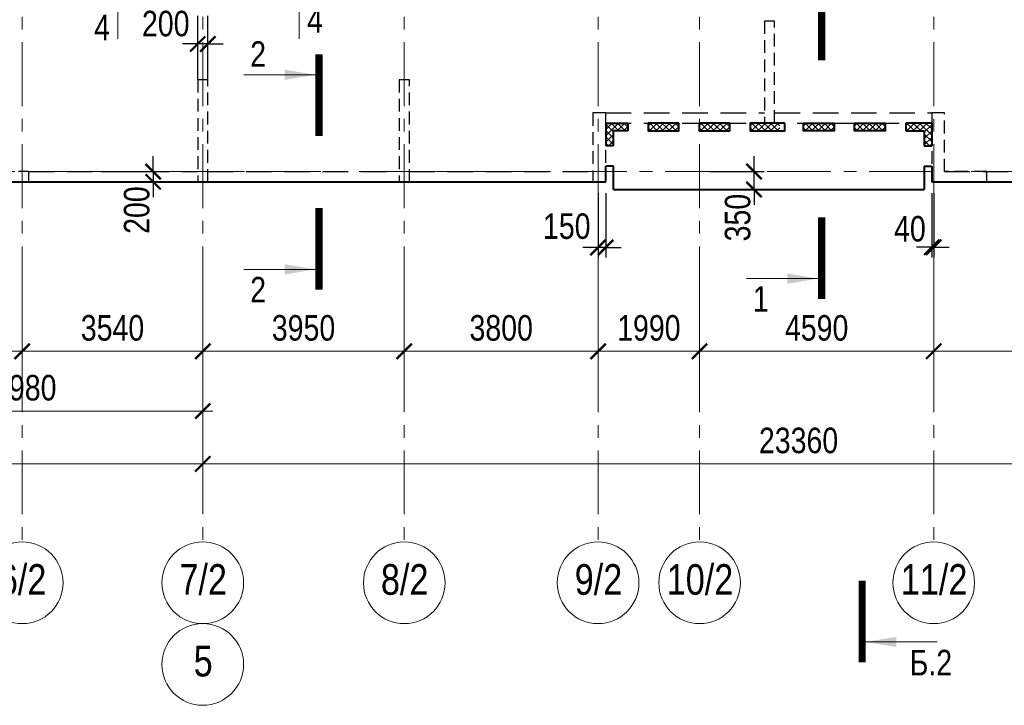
# Model space of a CAD drawing. Header units: inches. Extents: x -8638239 to -8523853, y 3840912 to 4564380.
# Tile 89 of 106: x -8584071 to -8564768, y 4436284 to 4449719. Entities that reach past the tile are written whole.
import ezdxf
from ezdxf.enums import TextEntityAlignment as Align

# ---------------------------------------------------------------- set-up
doc = ezdxf.new("R2010")
doc.units = ezdxf.units.IN
doc.header["$LTSCALE"] = 1000
doc.header["$MEASUREMENT"] = 0
doc.linetypes.add('CENTER', pattern=[2, 1.25, -0.25, 0.25, -0.25])
doc.linetypes.add('HIDDEN', pattern=[0.375, 0.25, -0.125])
for name, color, linetype, lineweight in [('СК-040-С(тены)', 12, 'HIDDEN', 25), ('СК-043-С-ПИЛОНЫ', 5, 'HIDDEN', 25), ('СК-050-П(литы перекрытия)', 3, 'Continuous', 40), ('СК-051-1-П-ОТВЕРСТИЯ ОВ ДУ', 5, 'Continuous', 40), ('СК-052-П-БАЛКИ', 1, 'HIDDEN', 30), ('СК-100-О(си)', 7, 'CENTER', 15), ('СК-100-О(си)_имя', 7, 'CENTER', 15), ('СК-110-О-РАЗМЕРЫ', 7, 'Continuous', 15), ('СК-300-Р(азмеры)', 7, 'Continuous', 20), ('СК-400-Т(екст)', 7, 'Continuous', 20), ('СК-500-С(ечения)', 5, 'Continuous', 40), ('СК-600-Ш(триховка)', 250, 'Continuous', 13)]:
    doc.layers.add(name, color=color, linetype=linetype, lineweight=lineweight)
doc.styles.add('ARIAL_annotative', font='arial.ttf', dxfattribs={"width": 0.8, "height": 2.5})
doc.styles.add('RUSS', font='arial.ttf', dxfattribs={"width": 0.8})
doc.dimstyles.new('100-200', dxfattribs={"dimscale": 0, "dimtxt": 500, "dimasz": 300, "dimexe": 200, "dimexo": 200, "dimgap": 200, "dimtad": 1, "dimdec": 0, "dimzin": 0, "dimdsep": 46, "dimtxsty": 'RUSS', "dimblk": 'ARCHTICK', "dimcen": 0.096, "dimdle": 200, "dimclrd": 7, "dimclre": 7, "dimclrt": 256, "dimadec": 0, "dimazin": 0, "dimtfac": 1, "dimtdec": 0, "dimtmove": 2, "dimatfit": 3, "dimldrblk": 'OBLIQUE', "dimfxl": 1, "dimtolj": 1, "dimtzin": 0, "dimarcsym": 0})

# ---------------------------------------------------------------- blocks, each defined once
blk = doc.blocks.new('_ArchTick')
at = {"color": 0, "linetype": 'ByBlock', "const_width": 0.15}
blk.add_lwpolyline([(-0.5, -0.5), (0.5, 0.5)], dxfattribs=at)
blk = doc.blocks.new('*D326')
at = {"layer": 'Defpoints', "color": 0, "transparency": 16777216}
for p in [(-28730, -2470), (-25290, -2470), (-25290, -3521)]:
    blk.add_point(p, dxfattribs=at)
at = {"layer": 'СК-110-О-РАЗМЕРЫ', "color": 7, "lineweight": -2, "transparency": 16777216}
for p, q in [((-28730, -2670), (-28730, -3721)), ((-25290, -2670), (-25290, -3721)), ((-28930, -3521), (-25090, -3521))]:
    blk.add_line(p, q, dxfattribs=at)
at = {"layer": 'СК-110-О-РАЗМЕРЫ', "color": 7, "lineweight": -2, "transparency": 16777216, "xscale": 300, "yscale": 300, "zscale": 300, "rotation": 180}
blk.add_blockref('_ArchTick', (-28730, -3521), dxfattribs=at)
at = {"layer": 'СК-110-О-РАЗМЕРЫ', "color": 7, "lineweight": -2, "transparency": 16777216, "xscale": 300, "yscale": 300, "zscale": 300}
blk.add_blockref('_ArchTick', (-25290, -3521), dxfattribs=at)
at = {"layer": 'СК-110-О-РАЗМЕРЫ', "transparency": 16777216, "insert": (-27010, -3065), "char_height": 500, "attachment_point": 5, "style": 'RUSS'}
blk.add_mtext('\\A1;3440', dxfattribs=at)
blk = doc.blocks.new('_Oblique')
at = {"color": 0, "linetype": 'ByBlock', "lineweight": -2}
blk.add_line((-0.5, -0.5), (0.5, 0.5), dxfattribs=at)
blk = doc.blocks.new('*D327')
at = {"layer": 'Defpoints', "color": 0, "transparency": 16777216}
for p in [(-25290, -2470), (-21750, -2470), (-25290, -3521)]:
    blk.add_point(p, dxfattribs=at)
at = {"layer": 'СК-110-О-РАЗМЕРЫ', "color": 7, "lineweight": -2, "transparency": 16777216}
for p, q in [((-25290, -2670), (-25290, -3721)), ((-21750, -2670), (-21750, -3721)), ((-21550, -3521), (-25490, -3521))]:
    blk.add_line(p, q, dxfattribs=at)
at = {"layer": 'СК-110-О-РАЗМЕРЫ', "color": 7, "lineweight": -2, "transparency": 16777216, "xscale": 300, "yscale": 300, "zscale": 300, "rotation": 180}
blk.add_blockref('_ArchTick', (-25290, -3521), dxfattribs=at)
at = {"layer": 'СК-110-О-РАЗМЕРЫ', "color": 7, "lineweight": -2, "transparency": 16777216, "xscale": 300, "yscale": 300, "zscale": 300}
blk.add_blockref('_ArchTick', (-21750, -3521), dxfattribs=at)
at = {"layer": 'СК-110-О-РАЗМЕРЫ', "transparency": 16777216, "insert": (-23520, -3065), "char_height": 500, "attachment_point": 5, "style": 'RUSS'}
blk.add_mtext('\\A1;3540', dxfattribs=at)
blk = doc.blocks.new('*D328')
at = {"layer": 'Defpoints', "color": 0, "transparency": 16777216}
for p in [(-28730, -2949), (-21750, -2949), (-21750, -4693)]:
    blk.add_point(p, dxfattribs=at)
at = {"layer": 'СК-300-Р(азмеры)', "color": 7, "lineweight": -2, "transparency": 16777216}
for p, q in [((-28730, -3149), (-28730, -4893)), ((-21750, -3149), (-21750, -4893)), ((-28930, -4693), (-21550, -4693))]:
    blk.add_line(p, q, dxfattribs=at)
at = {"layer": 'СК-300-Р(азмеры)', "color": 7, "lineweight": -2, "transparency": 16777216, "xscale": 300, "yscale": 300, "zscale": 300, "rotation": 180}
blk.add_blockref('_ArchTick', (-28730, -4693), dxfattribs=at)
at = {"layer": 'СК-300-Р(азмеры)', "color": 7, "lineweight": -2, "transparency": 16777216, "xscale": 300, "yscale": 300, "zscale": 300}
blk.add_blockref('_ArchTick', (-21750, -4693), dxfattribs=at)
at = {"layer": 'СК-300-Р(азмеры)', "transparency": 16777216, "insert": (-25240, -4238), "char_height": 500, "attachment_point": 5, "style": 'RUSS'}
blk.add_mtext('\\A1;6980', dxfattribs=at)
blk = doc.blocks.new('*D329')
at = {"layer": 'Defpoints', "color": 0, "transparency": 16777216}
for p in [(-21750, -2470), (-17800, -2470), (-17800, -3521)]:
    blk.add_point(p, dxfattribs=at)
at = {"layer": 'СК-110-О-РАЗМЕРЫ', "color": 7, "lineweight": -2, "transparency": 16777216}
for p, q in [((-21750, -2670), (-21750, -3721)), ((-17800, -2670), (-17800, -3721)), ((-21950, -3521), (-17600, -3521))]:
    blk.add_line(p, q, dxfattribs=at)
at = {"layer": 'СК-110-О-РАЗМЕРЫ', "color": 7, "lineweight": -2, "transparency": 16777216, "xscale": 300, "yscale": 300, "zscale": 300, "rotation": 180}
blk.add_blockref('_ArchTick', (-21750, -3521), dxfattribs=at)
at = {"layer": 'СК-110-О-РАЗМЕРЫ', "color": 7, "lineweight": -2, "transparency": 16777216, "xscale": 300, "yscale": 300, "zscale": 300}
blk.add_blockref('_ArchTick', (-17800, -3521), dxfattribs=at)
at = {"layer": 'СК-110-О-РАЗМЕРЫ', "transparency": 16777216, "insert": (-19775, -3065), "char_height": 500, "attachment_point": 5, "style": 'RUSS'}
blk.add_mtext('\\A1;3950', dxfattribs=at)
blk = doc.blocks.new('*D330')
at = {"layer": 'Defpoints', "color": 0, "transparency": 16777216}
for p in [(-17800, -2470), (-14000, -2470), (-17800, -3521)]:
    blk.add_point(p, dxfattribs=at)
at = {"layer": 'СК-110-О-РАЗМЕРЫ', "color": 7, "lineweight": -2, "transparency": 16777216}
for p, q in [((-17800, -2670), (-17800, -3721)), ((-14000, -2670), (-14000, -3721)), ((-13800, -3521), (-18000, -3521))]:
    blk.add_line(p, q, dxfattribs=at)
at = {"layer": 'СК-110-О-РАЗМЕРЫ', "color": 7, "lineweight": -2, "transparency": 16777216, "xscale": 300, "yscale": 300, "zscale": 300, "rotation": 180}
blk.add_blockref('_ArchTick', (-17800, -3521), dxfattribs=at)
at = {"layer": 'СК-110-О-РАЗМЕРЫ', "color": 7, "lineweight": -2, "transparency": 16777216, "xscale": 300, "yscale": 300, "zscale": 300}
blk.add_blockref('_ArchTick', (-14000, -3521), dxfattribs=at)
at = {"layer": 'СК-110-О-РАЗМЕРЫ', "transparency": 16777216, "insert": (-15900, -3065), "char_height": 500, "attachment_point": 5, "style": 'RUSS'}
blk.add_mtext('\\A1;3800', dxfattribs=at)
blk = doc.blocks.new('*D331')
at = {"layer": 'Defpoints', "color": 0, "transparency": 16777216}
for p in [(-14000, -2470), (-12010, -2470), (-12010, -3521)]:
    blk.add_point(p, dxfattribs=at)
at = {"layer": 'СК-110-О-РАЗМЕРЫ', "color": 7, "lineweight": -2, "transparency": 16777216}
for p, q in [((-14000, -2670), (-14000, -3721)), ((-12010, -2670), (-12010, -3721)), ((-14200, -3521), (-11810, -3521))]:
    blk.add_line(p, q, dxfattribs=at)
at = {"layer": 'СК-110-О-РАЗМЕРЫ', "color": 7, "lineweight": -2, "transparency": 16777216, "xscale": 300, "yscale": 300, "zscale": 300, "rotation": 180}
blk.add_blockref('_ArchTick', (-14000, -3521), dxfattribs=at)
at = {"layer": 'СК-110-О-РАЗМЕРЫ', "color": 7, "lineweight": -2, "transparency": 16777216, "xscale": 300, "yscale": 300, "zscale": 300}
blk.add_blockref('_ArchTick', (-12010, -3521), dxfattribs=at)
at = {"layer": 'СК-110-О-РАЗМЕРЫ', "transparency": 16777216, "insert": (-13005, -3065), "char_height": 500, "attachment_point": 5, "style": 'RUSS'}
blk.add_mtext('\\A1;1990', dxfattribs=at)
blk = doc.blocks.new('*D332')
at = {"layer": 'Defpoints', "color": 0, "transparency": 16777216}
for p in [(-12010, -2470), (-7420, -2470), (-12010, -3521)]:
    blk.add_point(p, dxfattribs=at)
at = {"layer": 'СК-110-О-РАЗМЕРЫ', "color": 7, "lineweight": -2, "transparency": 16777216}
for p, q in [((-12010, -2670), (-12010, -3721)), ((-7420, -2670), (-7420, -3721)), ((-7220, -3521), (-12210, -3521))]:
    blk.add_line(p, q, dxfattribs=at)
at = {"layer": 'СК-110-О-РАЗМЕРЫ', "color": 7, "lineweight": -2, "transparency": 16777216, "xscale": 300, "yscale": 300, "zscale": 300, "rotation": 180}
blk.add_blockref('_ArchTick', (-12010, -3521), dxfattribs=at)
at = {"layer": 'СК-110-О-РАЗМЕРЫ', "color": 7, "lineweight": -2, "transparency": 16777216, "xscale": 300, "yscale": 300, "zscale": 300}
blk.add_blockref('_ArchTick', (-7420, -3521), dxfattribs=at)
at = {"layer": 'СК-110-О-РАЗМЕРЫ', "transparency": 16777216, "insert": (-9715, -3065), "char_height": 500, "attachment_point": 5, "style": 'RUSS'}
blk.add_mtext('\\A1;4590', dxfattribs=at)
blk = doc.blocks.new('*D333')
at = {"layer": 'Defpoints', "color": 0, "transparency": 16777216}
for p in [(-7420, -2470), (-3130, -2470), (-3130, -3521)]:
    blk.add_point(p, dxfattribs=at)
at = {"layer": 'СК-110-О-РАЗМЕРЫ', "color": 7, "lineweight": -2, "transparency": 16777216}
for p, q in [((-7420, -2670), (-7420, -3721)), ((-3130, -2670), (-3130, -3721)), ((-7620, -3521), (-2930, -3521))]:
    blk.add_line(p, q, dxfattribs=at)
at = {"layer": 'СК-110-О-РАЗМЕРЫ', "color": 7, "lineweight": -2, "transparency": 16777216, "xscale": 300, "yscale": 300, "zscale": 300, "rotation": 180}
blk.add_blockref('_ArchTick', (-7420, -3521), dxfattribs=at)
at = {"layer": 'СК-110-О-РАЗМЕРЫ', "color": 7, "lineweight": -2, "transparency": 16777216, "xscale": 300, "yscale": 300, "zscale": 300}
blk.add_blockref('_ArchTick', (-3130, -3521), dxfattribs=at)
at = {"layer": 'СК-110-О-РАЗМЕРЫ', "transparency": 16777216, "insert": (-5275, -3065), "char_height": 500, "attachment_point": 5, "style": 'RUSS'}
blk.add_mtext('\\A1;4290', dxfattribs=at)
blk = doc.blocks.new('*D320')
at = {"layer": 'Defpoints', "color": 0, "transparency": 16777216}
for p in [(-43920, -3521), (-21750, -3521), (-21750, -5726)]:
    blk.add_point(p, dxfattribs=at)
at = {"layer": 'СК-110-О-РАЗМЕРЫ', "color": 7, "lineweight": -2, "transparency": 16777216}
for p, q in [((-43920, -3721), (-43920, -5926)), ((-21750, -3721), (-21750, -5926)), ((-44120, -5726), (-21550, -5726))]:
    blk.add_line(p, q, dxfattribs=at)
at = {"layer": 'СК-110-О-РАЗМЕРЫ', "color": 7, "lineweight": -2, "transparency": 16777216, "xscale": 300, "yscale": 300, "zscale": 300, "rotation": 180}
blk.add_blockref('_ArchTick', (-43920, -5726), dxfattribs=at)
at = {"layer": 'СК-110-О-РАЗМЕРЫ', "color": 7, "lineweight": -2, "transparency": 16777216, "xscale": 300, "yscale": 300, "zscale": 300}
blk.add_blockref('_ArchTick', (-21750, -5726), dxfattribs=at)
at = {"layer": 'СК-110-О-РАЗМЕРЫ', "transparency": 16777216, "insert": (-32835, -5271), "char_height": 500, "attachment_point": 5, "style": 'RUSS'}
blk.add_mtext('\\A1;22170', dxfattribs=at)
blk = doc.blocks.new('*D321')
at = {"layer": 'Defpoints', "color": 0, "transparency": 16777216}
for p in [(-21750, -3521), (1610, -3521), (-21750, -5726)]:
    blk.add_point(p, dxfattribs=at)
at = {"layer": 'СК-110-О-РАЗМЕРЫ', "color": 7, "lineweight": -2, "transparency": 16777216}
for p, q in [((-21750, -3721), (-21750, -5926)), ((1610, -3721), (1610, -5926)), ((1810, -5726), (-21950, -5726))]:
    blk.add_line(p, q, dxfattribs=at)
at = {"layer": 'СК-110-О-РАЗМЕРЫ', "color": 7, "lineweight": -2, "transparency": 16777216, "xscale": 300, "yscale": 300, "zscale": 300, "rotation": 180}
blk.add_blockref('_ArchTick', (-21750, -5726), dxfattribs=at)
at = {"layer": 'СК-110-О-РАЗМЕРЫ', "color": 7, "lineweight": -2, "transparency": 16777216, "xscale": 300, "yscale": 300, "zscale": 300}
blk.add_blockref('_ArchTick', (1610, -5726), dxfattribs=at)
at = {"layer": 'СК-110-О-РАЗМЕРЫ', "transparency": 16777216, "insert": (-10070, -5271), "char_height": 500, "attachment_point": 5, "style": 'RUSS'}
blk.add_mtext('\\A1;23360', dxfattribs=at)
blk = doc.blocks.new('Сечение')
at = {"layer": 'СК-500-С(ечения)', "linetype": 'Continuous', "lineweight": 15, "ltscale": 100}
blk.add_line((-200, -35), (-200, -735), dxfattribs=at)
at = {"layer": 'СК-500-С(ечения)', "linetype": 'Continuous', "ltscale": 100, "const_width": 70}
blk.add_lwpolyline([(-400, 0), (400, 0)], dxfattribs=at)
at = {"layer": 'СК-500-С(ечения)', "linetype": 'Continuous', "ltscale": 100}
blk.add_solid([(-200, -35), (-250.3, -335.5), (-149.7, -335.5)], dxfattribs=at)
blk = doc.blocks.new('*U22')
at = {"layer": 'СК-400-Т(екст)', "ltscale": 100, "yscale": 0.01, "zscale": 0.01, "rotation": 89.99999999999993}
for p, xscale in [((0, -4), -0.01), ((0, -19.063), 0.01)]:
    blk.add_blockref('Сечение', p, dxfattribs=dict(at, xscale=xscale))
at = {"layer": 'СК-500-С(ечения)', "color": 0, "ltscale": 100, "style": 'ARIAL_annotative', "width": 0.8}
blk.add_attdef('НОМЕР_СЕЧЕНИЯ_1_1(НОМЕР_ЛИСТА)', text='', height=2.5, rotation=180, dxfattribs=at).set_placement((6.74, -1.226), align=Align.RIGHT)
blk.add_attdef('НОМЕР_СЕЧЕНИЯ_2_1(НОМЕР_ЛИСТА)', text='', height=2.5, rotation=180, dxfattribs=at).set_placement((6.74, -21.096), align=Align.BOTTOM_LEFT)
blk = doc.blocks.new('*U23')
at = {"layer": 'СК-400-Т(екст)', "ltscale": 100, "yscale": 0.01, "zscale": 0.01, "rotation": 89.99999999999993}
for p, xscale in [((0, -4), -0.01), ((0, -27.388), 0.01)]:
    blk.add_blockref('Сечение', p, dxfattribs=dict(at, xscale=xscale))
at = {"layer": 'СК-500-С(ечения)', "color": 0, "ltscale": 100, "style": 'ARIAL_annotative', "width": 0.8}
blk.add_attdef('НОМЕР_СЕЧЕНИЯ_1_1(НОМЕР_ЛИСТА)', text='', height=2.5, rotation=180, dxfattribs=at).set_placement((6.74, -1.226), align=Align.RIGHT)
blk.add_attdef('НОМЕР_СЕЧЕНИЯ_2_1(НОМЕР_ЛИСТА)', text='', height=2.5, rotation=180, dxfattribs=at).set_placement((6.74, -29.421), align=Align.BOTTOM_LEFT)
blk = doc.blocks.new('A$Cc2edbf5f_4эт')
at = {"layer": 'СК-040-С(тены)'}
for points in [[(37540, -200), (37540, 0), (36710, 0), (36710, 1150), (36460, 1150), (36460, -200), (37540, -200)], [(18360, 0), (17560, 0), (17560, -200), (18760, -200), (18760, 0)], [(18760, 0), (18560, 0)]]:
    blk.add_lwpolyline(points, dxfattribs=at)
at = {"layer": 'СК-043-С-ПИЛОНЫ'}
for points in [[(33180, 2950), (33180, 952), (33380, 952), (33380, 2950), (33180, 2950)], [(22070, 1800), (22070, -200), (22270, -200), (22270, 1800), (22070, 1800)], [(26020, 1800), (26020, -200), (26220, -200), (26220, 1800), (26020, 1800)], [(29820, 1150), (29820, -200), (30070, -200), (30070, 1150), (29820, 1150)]]:
    blk.add_lwpolyline(points, dxfattribs=at)
blk = doc.blocks.new('*U197')
at = {"layer": 'СК-400-Т(екст)', "ltscale": 100, "yscale": 0.01, "zscale": 0.01}
for p, xscale, rotation in [((0, -4), 0.01, 270.0000000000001), ((0, -17.777), -0.01, 270)]:
    blk.add_blockref('Сечение', p, dxfattribs=dict(at, xscale=xscale, rotation=rotation))
at = {"layer": 'СК-500-С(ечения)', "color": 0, "ltscale": 100, "style": 'ARIAL_annotative', "width": 0.8}
blk.add_attdef('НОМЕР_СЕЧЕНИЯ_1_1(НОМЕР_ЛИСТА)', text='', height=2.5, rotation=270, dxfattribs=at).set_placement((-6.74, -1.226), align=Align.RIGHT)
blk.add_attdef('НОМЕР_СЕЧЕНИЯ_2_1(НОМЕР_ЛИСТА)', text='', height=2.5, rotation=270, dxfattribs=at).set_placement((-7.48, -20.551), align=Align.BOTTOM_LEFT)
blk = doc.blocks.new('*D351')
at = {"layer": 'Defpoints', "color": 0, "transparency": 16777216}
for p in [(-8582677, 4446742), (-8582677, 4446542), (-8581455, 4446542)]:
    blk.add_point(p, dxfattribs=at)
at = {"layer": 'СК-110-О-РАЗМЕРЫ', "color": 7, "lineweight": -2, "transparency": 16777216}
for p, q in [((-8581455, 4446742), (-8581455, 4447042)), ((-8582477, 4446742), (-8581255, 4446742)), ((-8581455, 4446742), (-8581455, 4446542)), ((-8582477, 4446542), (-8581255, 4446542)), ((-8581455, 4446542), (-8581455, 4446242))]:
    blk.add_line(p, q, dxfattribs=at)
at = {"layer": 'СК-110-О-РАЗМЕРЫ', "color": 7, "lineweight": -2, "transparency": 16777216, "xscale": 300, "yscale": 300, "zscale": 300}
for p, rotation in [((-8581455, 4446742), 270), ((-8581455, 4446542), 90)]:
    blk.add_blockref('_ArchTick', p, dxfattribs=dict(at, rotation=rotation))
at = {"layer": 'СК-110-О-РАЗМЕРЫ', "transparency": 16777216, "insert": (-8581776, 4445988), "char_height": 500, "attachment_point": 5, "rotation": 90, "style": 'RUSS'}
blk.add_mtext('\\A1;200', dxfattribs=at)
blk = doc.blocks.new('*D352')
at = {"layer": 'Defpoints', "color": 0, "transparency": 16777216}
for p in [(-8580582, 4449243), (-8580582, 4448749), (-8580382, 4448749)]:
    blk.add_point(p, dxfattribs=at)
at = {"layer": 'СК-110-О-РАЗМЕРЫ', "color": 7, "lineweight": -2, "transparency": 16777216}
for p, q in [((-8580582, 4448949), (-8580582, 4449443)), ((-8580382, 4448949), (-8580382, 4449443)), ((-8580582, 4449243), (-8580882, 4449243)), ((-8580382, 4449243), (-8580582, 4449243)), ((-8580382, 4449243), (-8580082, 4449243))]:
    blk.add_line(p, q, dxfattribs=at)
at = {"layer": 'СК-110-О-РАЗМЕРЫ', "color": 7, "lineweight": -2, "transparency": 16777216, "xscale": 300, "yscale": 300, "zscale": 300}
blk.add_blockref('_ArchTick', (-8580582, 4449243), dxfattribs=at)
at = {"layer": 'СК-110-О-РАЗМЕРЫ', "color": 7, "lineweight": -2, "transparency": 16777216, "xscale": 300, "yscale": 300, "zscale": 300, "rotation": 180}
blk.add_blockref('_ArchTick', (-8580382, 4449243), dxfattribs=at)
at = {"layer": 'СК-110-О-РАЗМЕРЫ', "transparency": 16777216, "insert": (-8581208, 4449640), "char_height": 500, "attachment_point": 5, "style": 'RUSS'}
blk.add_mtext('\\A1;200', dxfattribs=at)
blk = doc.blocks.new('*D390')
at = {"layer": 'Defpoints', "color": 0, "transparency": 16777216}
for p in [(-8572732, 4446521), (-8572582, 4446521), (-8572732, 4445256)]:
    blk.add_point(p, dxfattribs=at)
at = {"layer": 'СК-110-О-РАЗМЕРЫ', "color": 7, "lineweight": -2, "transparency": 16777216}
for p, q in [((-8572732, 4446321), (-8572732, 4445056)), ((-8572582, 4446321), (-8572582, 4445056)), ((-8572732, 4445256), (-8573032, 4445256)), ((-8572582, 4445256), (-8572732, 4445256)), ((-8572582, 4445256), (-8572282, 4445256))]:
    blk.add_line(p, q, dxfattribs=at)
at = {"layer": 'СК-110-О-РАЗМЕРЫ', "color": 7, "lineweight": -2, "transparency": 16777216, "xscale": 300, "yscale": 300, "zscale": 300}
blk.add_blockref('_ArchTick', (-8572732, 4445256), dxfattribs=at)
at = {"layer": 'СК-110-О-РАЗМЕРЫ', "color": 7, "lineweight": -2, "transparency": 16777216, "xscale": 300, "yscale": 300, "zscale": 300, "rotation": 180}
blk.add_blockref('_ArchTick', (-8572582, 4445256), dxfattribs=at)
at = {"layer": 'СК-110-О-РАЗМЕРЫ', "transparency": 16777216, "insert": (-8573346, 4445670), "char_height": 500, "attachment_point": 5, "style": 'RUSS'}
blk.add_mtext('\\A1;150', dxfattribs=at)
blk = doc.blocks.new('*D391')
at = {"layer": 'Defpoints', "color": 0, "transparency": 16777216}
for p in [(-8566192, 4446521), (-8566152, 4446521), (-8566152, 4445259)]:
    blk.add_point(p, dxfattribs=at)
at = {"layer": 'СК-110-О-РАЗМЕРЫ', "color": 7, "lineweight": -2, "transparency": 16777216}
for p, q in [((-8566192, 4446321), (-8566192, 4445059)), ((-8566152, 4446321), (-8566152, 4445059)), ((-8566192, 4445259), (-8566492, 4445259)), ((-8566192, 4445259), (-8566152, 4445259)), ((-8566152, 4445259), (-8565852, 4445259))]:
    blk.add_line(p, q, dxfattribs=at)
at = {"layer": 'СК-110-О-РАЗМЕРЫ', "color": 7, "lineweight": -2, "transparency": 16777216, "xscale": 300, "yscale": 300, "zscale": 300}
blk.add_blockref('_ArchTick', (-8566192, 4445259), dxfattribs=at)
at = {"layer": 'СК-110-О-РАЗМЕРЫ', "color": 7, "lineweight": -2, "transparency": 16777216, "xscale": 300, "yscale": 300, "zscale": 300, "rotation": 180}
blk.add_blockref('_ArchTick', (-8566152, 4445259), dxfattribs=at)
at = {"layer": 'СК-110-О-РАЗМЕРЫ', "transparency": 16777216, "insert": (-8566619, 4445619), "char_height": 500, "attachment_point": 5, "style": 'RUSS'}
blk.add_mtext('\\A1;40', dxfattribs=at)
blk = doc.blocks.new('*D392')
at = {"layer": 'Defpoints', "color": 0, "transparency": 16777216}
for p in [(-8570742, 4446742), (-8569675, 4446742), (-8570742, 4446392)]:
    blk.add_point(p, dxfattribs=at)
at = {"layer": 'СК-110-О-РАЗМЕРЫ', "color": 7, "lineweight": -2, "transparency": 16777216}
for p, q in [((-8569675, 4446742), (-8569675, 4447042)), ((-8570542, 4446742), (-8569475, 4446742)), ((-8569675, 4446392), (-8569675, 4446742)), ((-8570542, 4446392), (-8569475, 4446392)), ((-8569675, 4446392), (-8569675, 4446092))]:
    blk.add_line(p, q, dxfattribs=at)
at = {"layer": 'СК-110-О-РАЗМЕРЫ', "color": 7, "lineweight": -2, "transparency": 16777216, "xscale": 300, "yscale": 300, "zscale": 300}
for p, rotation in [((-8569675, 4446742), 270), ((-8569675, 4446392), 90)]:
    blk.add_blockref('_ArchTick', p, dxfattribs=dict(at, rotation=rotation))
at = {"layer": 'СК-110-О-РАЗМЕРЫ', "transparency": 16777216, "insert": (-8569994, 4445841), "char_height": 500, "attachment_point": 5, "rotation": 90, "style": 'RUSS'}
blk.add_mtext('\\A1;350', dxfattribs=at)
blk = doc.blocks.new('*U724')
at = {"layer": 'СК-400-Т(екст)', "ltscale": 100, "xscale": -0.01, "yscale": 0.01, "zscale": 0.01, "rotation": 89.99999999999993}
blk.add_blockref('Сечение', (0, -4), dxfattribs=at)
at = {"layer": 'СК-500-С(ечения)', "color": 0, "ltscale": 100, "style": 'ARIAL_annotative', "width": 0.8}
blk.add_attdef('НОМЕР_СЕЧЕНИЯ_1_1(НОМЕР_ЛИСТА)', text='', height=2.5, rotation=180, dxfattribs=at).set_placement((6.74, -1.226), align=Align.RIGHT)
blk.add_attdef('НОМЕР_СЕЧЕНИЯ_2_1(НОМЕР_ЛИСТА)', text='', height=2.5, rotation=180, dxfattribs=at).set_placement((6.74, -153.416), align=Align.BOTTOM_LEFT)
blk = doc.blocks.new('оси')
at = {"layer": 'СК-100-О(си)'}
for p, q in [((-25290.2, 18534.9), (-25290.2, -7257.5)), ((-21750, 18534.9), (-21750, -7257.5)), ((-17800, 18534.9), (-17800, -7257.5)), ((-14000, 18534.9), (-14000, -7257.5)), ((-12010, 18534.9), (-12010, -7257.5)), ((-7420, 18534.9), (-7420, -7257.5)), ((-46685.3, 0), (5846.2, 0))]:
    blk.add_line(p, q, dxfattribs=at)
at = {"layer": 'СК-100-О(си)', "linetype": 'Continuous'}
for centre in [(-25290.2, -8057.5), (-21750, -8057.5), (-17800, -8057.5), (-14000, -8057.5), (-12010, -8057.5), (-7420, -8057.5), (-21750, -9657.5)]:
    blk.add_circle(centre, 800, dxfattribs=at)
at = {"layer": 'СК-100-О(си)_имя', "style": 'RUSS', "width": 0.8}
for s, p in [('6/2', (-25282.4, -7991.8)), ('7/2', (-21742.2, -7991.8)), ('8/2', (-17792.2, -7991.8)), ('9/2', (-13992.2, -7991.8)), ('10/2', (-12002.2, -7991.8)), ('11/2', (-7412.2, -7991.8)), ('5', (-21742.2, -9591.8))]:
    blk.add_text(s, height=600, dxfattribs=at).set_placement(p, align=Align.MIDDLE_CENTER)
at = {"layer": 'СК-110-О-РАЗМЕРЫ'}
for base, p1, p2, picture, middle in [((-25290.2, -3520.6), (-28729.8, -2469.7), (-25290.2, -2469.7), '*D326', (-27010, -3065.1)), ((-17800, -3520.6), (-21750, -2469.7), (-17800, -2469.7), '*D329', (-19775, -3065.1)), ((-12010, -3520.6), (-14000, -2469.7), (-12010, -2469.7), '*D331', (-13005, -3065.3)), ((-3130, -3520.6), (-7420, -2469.7), (-3130, -2469.7), '*D333', (-5275, -3065.3)), ((-21750, -5726.1), (-43920.2, -3520.6), (-21750, -3520.6), '*D320', (-32835.1, -5270.8))]:
    dim = blk.add_linear_dim(base=base, p1=p1, p2=p2, dimstyle='100-200', override={"dimscale": 1}, dxfattribs=at)
    dim.commit()
    dim.dimension.update_dxf_attribs({"geometry": picture, "text_midpoint": middle})
for base, p1, p2, picture, middle in [((-25290.2, -3520.6), (-21750, -2469.7), (-25290.2, -2469.7), '*D327', (-23520.1, -3065.1)), ((-17800, -3520.6), (-14000, -2469.7), (-17800, -2469.7), '*D330', (-15900, -3065.1)), ((-12010, -3520.6), (-7420, -2469.7), (-12010, -2469.7), '*D332', (-9715, -3065.3)), ((-21750, -5726.1), (1610, -3520.6), (-21750, -3520.6), '*D321', (-10070, -5270.7))]:
    dim = blk.add_linear_dim(base=base, p1=p1, p2=p2, angle=180, dimstyle='100-200', override={"dimscale": 1}, dxfattribs=at)
    dim.commit()
    dim.dimension.update_dxf_attribs({"geometry": picture, "text_midpoint": middle})
at = {"layer": 'СК-300-Р(азмеры)'}
dim = blk.add_linear_dim(base=(-21750, -4693), p1=(-28729.8, -2949.5), p2=(-21750, -2949.5), dimstyle='100-200', override={"dimscale": 1}, dxfattribs=at)
dim.commit()
dim.dimension.update_dxf_attribs({"geometry": '*D328', "text_midpoint": (-25239.9, -4237.7)})
blk = doc.blocks.new('A$C858fb3ef')
at = {"layer": 'СК-300-Р(азмеры)'}
blk.add_blockref('оси', (0, 0), dxfattribs=at)
blk = doc.blocks.new('A$C573b34c5')
blk.add_blockref('A$C858fb3ef', (0, 0))

msp = doc.modelspace()

# ---------------------------------------------------------------- hatches: boundary and pattern name
at = {"layer": 'СК-600-Ш(триховка)'}
h = msp.add_hatch(dxfattribs=at)
h.set_pattern_fill('ANSI37', color=256, scale=700)
h.set_pattern_definition([(45, (22090.17, -92165.595), (-61.87184335, 61.87184335), []), (135, (22090.17, -92165.595), (-61.87184335, -61.87184335), [])])
edge = h.paths.add_edge_path()
edge.add_line((-8572437.1, 4447542.4), (-8572203.8, 4447542.4))
edge.add_arc((-8572777.6, 4447328.5), 612.4, 20.44217, 36.42755)
edge.add_line((-8572284.9, 4447692.2), (-8572582, 4447692.2))
edge.add_line((-8572582, 4447692.2), (-8572582, 4447246.5))
edge.add_line((-8572582, 4447246.5), (-8572437.1, 4447246.5))
edge.add_line((-8572437.1, 4447246.5), (-8572437.1, 4447542.4))
edge = h.paths.add_edge_path()
edge.add_line((-8572152.1, 4447692.2), (-8572284.9, 4447692.2))
edge.add_arc((-8572777.6, 4447328.5), 612.4, 20.44217, 36.42755, ccw=False)
edge.add_line((-8572203.8, 4447542.4), (-8572152.1, 4447542.4))
edge.add_line((-8572152.1, 4447542.4), (-8572152.1, 4447692.2))
h = msp.add_hatch(dxfattribs=at)
h.set_pattern_fill('ANSI37', color=256, scale=700)
h.set_pattern_definition([(45, (21980.13, -92165.596), (-61.87184335, 61.87184335), []), (135, (21980.13, -92165.596), (-61.87184335, -61.87184335), [])])
h.paths.add_polyline_path([(-8571169.7, 4447692.3), (-8571752.1, 4447692.2), (-8571752.1, 4447542.3), (-8571169.7, 4447542.3)])
h = msp.add_hatch(dxfattribs=at)
h.set_pattern_fill('ANSI37', color=256, scale=700)
h.set_pattern_definition([(45, (22980.13, -92165.596), (-61.87184335, 61.87184335), []), (135, (22980.13, -92165.596), (-61.87184335, -61.87184335), [])])
h.paths.add_polyline_path([(-8570169.7, 4447692.3), (-8570752.1, 4447692.2), (-8570752.1, 4447542.3), (-8570169.7, 4447542.3)])
h = msp.add_hatch(dxfattribs=at)
h.set_pattern_fill('ANSI37', color=256, scale=700)
h.set_pattern_definition([(45, (23980.29, -92165.596), (-61.87184335, 61.87184335), []), (135, (23980.29, -92165.596), (-61.87184335, -61.87184335), [])])
h.paths.add_polyline_path([(-8569169.6, 4447692.3), (-8569751.9, 4447692.2), (-8569751.9, 4447542.3), (-8569169.6, 4447542.3)])
h = msp.add_hatch(dxfattribs=at)
h.set_pattern_fill('ANSI37', color=256, scale=700)
h.set_pattern_definition([(45, (25030.455, -92165.596), (-61.87184335, 61.87184335), []), (135, (25030.455, -92165.596), (-61.87184335, -61.87184335), [])])
h.paths.add_polyline_path([(-8568119.4, 4447692.3), (-8568701.8, 4447692.2), (-8568701.8, 4447542.3), (-8568119.4, 4447542.3)])
h = msp.add_hatch(dxfattribs=at)
h.set_pattern_fill('ANSI37', color=256, scale=700)
h.set_pattern_definition([(45, (26030.455, -92165.596), (-61.87184335, 61.87184335), []), (135, (26030.455, -92165.596), (-61.87184335, -61.87184335), [])])
h.paths.add_polyline_path([(-8567119.4, 4447692.3), (-8567701.8, 4447692.2), (-8567701.8, 4447542.3), (-8567119.4, 4447542.3)])
h = msp.add_hatch(dxfattribs=at)
h.set_pattern_fill('ANSI37', color=256, scale=700)
h.set_pattern_definition([(45, (21950.07, -92165.596), (-61.87184335, 61.87184335), []), (135, (21950.07, -92165.596), (-61.87184335, -61.87184335), [])])
edge = h.paths.add_edge_path()
edge.add_line((-8566336.8, 4447542.4), (-8566570.1, 4447542.4))
edge.add_arc((-8565996.3, 4447328.5), 612.4, 143.57245, 159.55783, ccw=False)
edge.add_line((-8566489, 4447692.2), (-8566191.9, 4447692.2))
edge.add_line((-8566191.9, 4447692.2), (-8566191.9, 4447246.5))
edge.add_line((-8566191.9, 4447246.5), (-8566336.8, 4447246.5))
edge.add_line((-8566336.8, 4447246.5), (-8566336.8, 4447542.4))
edge = h.paths.add_edge_path()
edge.add_line((-8566701.8, 4447692.2), (-8566489, 4447692.2))
edge.add_arc((-8565996.3, 4447328.5), 612.4, 143.57245, 159.55783)
edge.add_line((-8566570.1, 4447542.4), (-8566701.8, 4447542.4))
edge.add_line((-8566701.8, 4447542.4), (-8566701.8, 4447692.2))

# ---------------------------------------------------------------- linework, layer by layer
at = {"layer": 'СК-050-П(литы перекрытия)'}
for p, q in [((-8572582, 4447692.4), (-8572152.1, 4447692.4)), ((-8572152.1, 4447692.4), (-8572152.1, 4447542.4)), ((-8566701.8, 4447692.4), (-8566701.8, 4447542.4)), ((-8566191.9, 4447692.4), (-8566701.8, 4447692.4)), ((-8566191.9, 4447692.4), (-8566191.9, 4447246.5)), ((-8572582, 4447692.2), (-8572582, 4447246.5)), ((-8572152.1, 4447542.4), (-8572437.1, 4447542.4)), ((-8572437.1, 4447542.4), (-8572437.1, 4447246.5)), ((-8566701.8, 4447542.4), (-8566336.8, 4447542.4)), ((-8566336.8, 4447542.4), (-8566336.8, 4447246.5)), ((-8572437.1, 4447246.5), (-8572582, 4447246.5)), ((-8566336.8, 4447246.5), (-8566191.9, 4447246.5)), ((-8572432, 4446846.5), (-8572582, 4446846.5)), ((-8572582, 4446542.2), (-8572582, 4446846.5)), ((-8572432, 4446392.3), (-8572432, 4446846.5)), ((-8566341.9, 4446846.5), (-8566191.9, 4446846.5)), ((-8566341.9, 4446846.5), (-8566341.9, 4446392.3)), ((-8566191.9, 4446846.5), (-8566191.9, 4446542.3)), ((-8588142, 4446542), (-8572582, 4446542.2)), ((-8566191.9, 4446542.3), (-8558531.9, 4446542.3)), ((-8572432, 4446392.3), (-8566341.9, 4446392.3))]:
    msp.add_line(p, q, dxfattribs=at)
for points in [[(-8571152.1, 4447692.3), (-8571752.1, 4447692.3), (-8571752.1, 4447542.3), (-8571152.1, 4447542.3)], [(-8570152.1, 4447692.3), (-8570752.1, 4447692.3), (-8570752.1, 4447542.3), (-8570152.1, 4447542.3)], [(-8569071.9, 4447692.3), (-8569751.9, 4447692.3), (-8569751.9, 4447542.3), (-8569071.9, 4447542.3)], [(-8568701.8, 4447692.3), (-8568101.8, 4447692.3), (-8568101.8, 4447542.3), (-8568701.8, 4447542.3)], [(-8567701.8, 4447692.3), (-8567101.8, 4447692.3), (-8567101.8, 4447542.3), (-8567701.8, 4447542.3)]]:
    msp.add_lwpolyline(points, close=True, dxfattribs=at)
at = {"layer": 'СК-052-П-БАЛКИ', "ltscale": 2}
for p, q in [((-8580582, 4448541.9), (-8580582, 4451727.2)), ((-8580382, 4448541.9), (-8580382, 4451727.2)), ((-8572582, 4447892.2), (-8569471.9, 4447892.2)), ((-8569271.9, 4447892.2), (-8566191.9, 4447892.2)), ((-8572582, 4447692.2), (-8566191.9, 4447692.5)), ((-8583892.1, 4446742.1), (-8580581.9, 4446742.1)), ((-8580381.9, 4446742.1), (-8576631.9, 4446742.2)), ((-8576431.9, 4446742.2), (-8572832, 4446742.2)), ((-8565941.9, 4446742.3), (-8562151.8, 4446742.3))]:
    msp.add_line(p, q, dxfattribs=at)

# ---------------------------------------------------------------- block references
at = {"layer": 'СК-051-1-П-ОТВЕРСТИЯ ОВ ДУ'}
msp.add_blockref('A$Cc2edbf5f_4эт', (-8602652.1, 4446741.9), dxfattribs=at)
at = {"layer": 'СК-300-Р(азмеры)'}
msp.add_blockref('A$C573b34c5', (-8558731.8, 4446741.9), dxfattribs=at)
at = {"layer": 'СК-500-С(ечения)'}
ref = msp.add_blockref('*U724', (-8567555.1, 4437125.6), dxfattribs=dict(at, xscale=-200, yscale=200, zscale=200, rotation=180))
ref.add_attrib('НОМЕР_СЕЧЕНИЯ_1_1(НОМЕР_ЛИСТА)', 'Б.2', dxfattribs={"color": 0, "ltscale": 100, "height": 500, "style": 'ARIAL_annotative', "width": 0.8}).set_placement((-8566207.2, 4437370.9), align=Align.TOP_CENTER)
ref = msp.add_blockref('*U197', (-8578191.9, 4450815.8), dxfattribs=dict(at, xscale=-200, yscale=200, zscale=200, rotation=270.0000614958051))
ref.add_attrib('НОМЕР_СЕЧЕНИЯ_2_1(НОМЕР_ЛИСТА)', '4', dxfattribs={"color": 0, "ltscale": 100, "height": 500, "style": 'ARIAL_annotative', "width": 0.8}).set_placement((-8582302.1, 4449817.8), align=Align.TOP_RIGHT)
ref.add_attrib('НОМЕР_СЕЧЕНИЯ_1_1(НОМЕР_ЛИСТА)', '4', dxfattribs={"color": 0, "ltscale": 100, "height": 500, "style": 'ARIAL_annotative', "width": 0.8}).set_placement((-8578437.2, 4449965.8), align=Align.TOP_LEFT)
ref = msp.add_blockref('*U23', (-8568350.1, 4444245.1), dxfattribs=dict(at, xscale=200, yscale=200, zscale=200, rotation=180))
ref.add_attrib('НОМЕР_СЕЧЕНИЯ_2_1(НОМЕР_ЛИСТА)', '1', dxfattribs={"color": 0, "ltscale": 100, "height": 500, "rotation": 360, "style": 'ARIAL_annotative', "width": 0.8}).set_placement((-8569698, 4450129.4), align=Align.BOTTOM_LEFT)
ref.add_attrib('НОМЕР_СЕЧЕНИЯ_1_1(НОМЕР_ЛИСТА)', '1', dxfattribs={"color": 0, "ltscale": 100, "height": 500, "rotation": 360, "style": 'ARIAL_annotative', "width": 0.8}).set_placement((-8569387.3, 4443997.2), align=Align.RIGHT)
ref = msp.add_blockref('*U22', (-8578204.7, 4444427.1), dxfattribs=dict(at, xscale=200, yscale=200, zscale=200, rotation=180))
ref.add_attrib('НОМЕР_СЕЧЕНИЯ_2_1(НОМЕР_ЛИСТА)', '2', dxfattribs={"color": 0, "ltscale": 100, "height": 500, "rotation": 360, "style": 'ARIAL_annotative', "width": 0.8}).set_placement((-8579552.7, 4448646.4), align=Align.BOTTOM_LEFT)
ref.add_attrib('НОМЕР_СЕЧЕНИЯ_1_1(НОМЕР_ЛИСТА)', '2', dxfattribs={"color": 0, "ltscale": 100, "height": 500, "rotation": 360, "style": 'ARIAL_annotative', "width": 0.8}).set_placement((-8579241.9, 4444179.2), align=Align.RIGHT)

# ---------------------------------------------------------------- dimensions: what is measured, and where the dimension line sits
at = {"layer": 'СК-110-О-РАЗМЕРЫ'}
for base, p1, p2, picture, middle in [((-8580582, 4449243.1), (-8580382, 4448749.5), (-8580582, 4448749.5), '*D352', (-8581207.6, 4449640.2)), ((-8572731.8, 4445256), (-8572582, 4446520.8), (-8572731.8, 4446520.8), '*D390', (-8573345.8, 4445669.9)), ((-8566151.8, 4445258.9), (-8566191.9, 4446520.9), (-8566151.8, 4446520.9), '*D391', (-8566619.4, 4445619.5))]:
    dim = msp.add_linear_dim(base=base, p1=p1, p2=p2, dimstyle='100-200', override={"dimscale": 1}, dxfattribs=at)
    dim.commit()
    dim.dimension.update_dxf_attribs({"geometry": picture, "text_midpoint": middle, "dimtype": 160})
for base, p1, p2, picture, middle in [((-8581454.7, 4446542.1), (-8582677.4, 4446742.1), (-8582677.4, 4446542.1), '*D351', (-8581776, 4445988.5)), ((-8569675.5, 4446741.9), (-8570741.8, 4446392.3), (-8570741.8, 4446741.9), '*D392', (-8569993.7, 4445841.3))]:
    dim = msp.add_linear_dim(base=base, p1=p1, p2=p2, angle=90, dimstyle='100-200', override={"dimscale": 1}, dxfattribs=at)
    dim.commit()
    dim.dimension.update_dxf_attribs({"geometry": picture, "text_midpoint": middle, "dimtype": 160})

doc.saveas('drawing.dxf')
